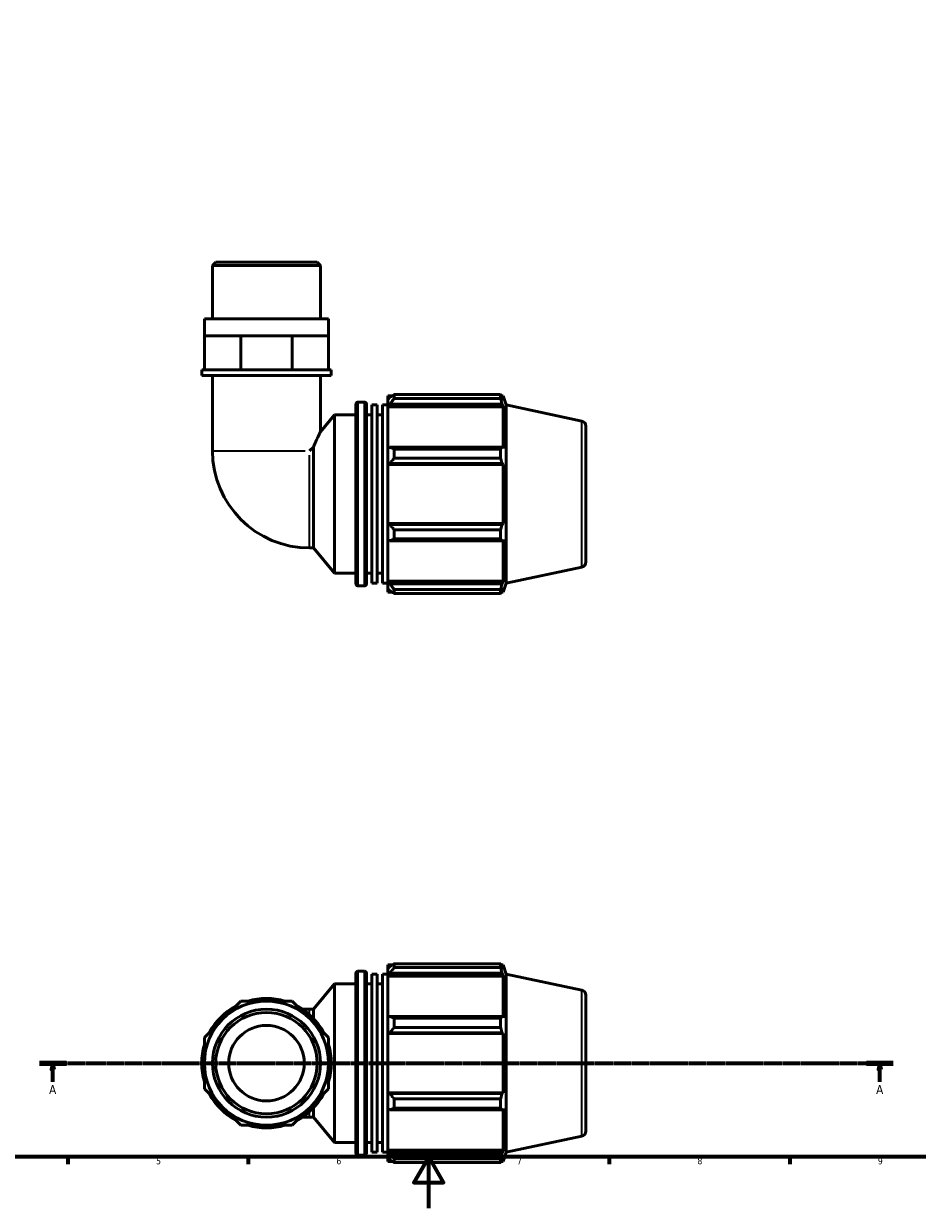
# Model space of a CAD drawing. Header units: millimetres. Extents: x 0 to 931, y 0 to 920.
# Tile 2 of 6: x 263 to 610, y 0 to 460. Entities that reach past the tile are written whole.
import ezdxf

# ---------------------------------------------------------------- set-up
doc = ezdxf.new("R2010")
doc.units = ezdxf.units.MM
doc.linetypes.add('CHAIN', pattern=[0.7087, 0.4724, -0.0591, 0.1181, -0.0591])
for name, color, linetype, lineweight in [('Border (ISO)', 7, 'Continuous', 70), ('Section Line (ISO)', 7, 'CHAIN', 70), ('Visible (ISO)', 7, 'Continuous', 50), ('Visible Narrow (ISO)', 7, 'Continuous', 35)]:
    doc.layers.add(name, color=color, linetype=linetype, lineweight=lineweight)
doc.styles.add('Label Text (ISO)', font='tahoma.ttf')
doc.styles.add('Note Text (ISO)', font='tahoma.ttf')

# ---------------------------------------------------------------- blocks, each defined once
blk = doc.blocks.new('Borders Default Border')
at = {"layer": 'Border (ISO)'}
for p, q in [((280.33, 20), (280.33, 17.1)), ((350.42, 20), (350.42, 17.1)), ((490.58, 20), (490.58, 17.1)), ((560.67, 20), (560.67, 17.1))]:
    blk.add_line(p, q, dxfattribs=at)
at = {"layer": 'Border (ISO)', "flags": 128}
for points in [[(20, 20), (20, 574), (821, 574), (821, 20), (20, 20)], [(420.5, 0), (420.5, 20), (414.73, 10), (426.27, 10), (420.5, 20)]]:
    blk.add_lwpolyline(points, dxfattribs=at)
at = {"layer": 'Border (ISO)', "color": 232, "true_color": 0xca0064, "char_height": 2.5, "attachment_point": 7, "style": 'Note Text (ISO)'}
for s, insert in [('5', (314.64, 17.05)), ('6', (384.66, 17.05)), ('7', (454.77, 17.1)), ('8', (524.81, 17.04)), ('9', (594.88, 17.05))]:
    blk.add_mtext(s, dxfattribs=dict(at, insert=insert))
blk = doc.blocks.new('2dTransSection0')
at = {"layer": 'Section Line (ISO)', "linetype": 'CHAIN'}
blk.add_line((269.33, 56.35), (600.86, 56.35), dxfattribs=at)
at = {"layer": 'Section Line (ISO)', "linetype": 'Continuous', "lineweight": 140}
for p, q in [((269.33, 56.35), (279.79, 56.35)), ((590.41, 56.35), (600.86, 56.35))]:
    blk.add_line(p, q, dxfattribs=at)
at = {"layer": 'Section Line (ISO)', "linetype": 'Continuous'}
for p, q in [((274.56, 56.35), (274.06, 53.85)), ((274.56, 53.85), (274.56, 56.35)), ((275.06, 53.85), (274.56, 56.35)), ((595.63, 56.35), (595.13, 53.85)), ((595.63, 53.85), (595.63, 56.35)), ((596.13, 53.85), (595.63, 56.35)), ((274.06, 53.85), (275.06, 53.85)), ((274.56, 49.12), (274.56, 53.85)), ((595.13, 53.85), (596.13, 53.85)), ((595.63, 49.12), (595.63, 53.85))]:
    blk.add_line(p, q, dxfattribs=at)
at = {"layer": 'Section Line (ISO)', "linetype": 'Continuous', "flags": 128}
for points in [[(275.06, 53.85), (274.56, 56.35), (274.06, 53.85), (275.06, 53.85)], [(596.13, 53.85), (595.63, 56.35), (595.13, 53.85), (596.13, 53.85)]]:
    blk.add_lwpolyline(points, dxfattribs=at)
at = {"layer": 'Section Line (ISO)'}
for points in [[(275.06, 53.85), (274.56, 56.35), (274.06, 53.85), (275.06, 53.85)], [(596.13, 53.85), (595.63, 56.35), (595.13, 53.85), (596.13, 53.85)]]:
    blk.add_solid(points, dxfattribs=at)
at = {"layer": 'Section Line (ISO)', "char_height": 3.5, "attachment_point": 7, "style": 'Label Text (ISO)'}
for insert in [(273.07, 44.35), (594.15, 44.35)]:
    blk.add_mtext('A', dxfattribs=dict(at, insert=insert))

msp = doc.modelspace()

# ---------------------------------------------------------------- linework, layer by layer
at = {"layer": 'Visible (ISO)'}
for p, q in [((337.791, 367.306), (336.533, 366.049)), ((336.533, 345.306), (336.533, 366.049)), ((378.443, 366.049), (336.533, 366.049)), ((337.791, 367.306), (377.186, 367.306)), ((377.186, 367.306), (378.443, 366.049)), ((378.443, 345.306), (378.443, 366.049)), ((381.587, 345.306), (333.39, 345.306)), ((333.39, 338.706), (333.39, 345.306)), ((381.587, 338.706), (381.587, 345.306)), ((333.39, 338.706), (340.448, 338.706)), ((333.39, 325.506), (333.39, 338.706)), ((340.448, 338.706), (347.507, 338.706)), ((347.507, 325.506), (347.507, 338.706)), ((347.507, 338.706), (357.488, 338.706)), ((357.488, 338.706), (367.47, 338.706)), ((367.47, 338.706), (374.528, 338.706)), ((367.47, 325.506), (367.47, 338.706)), ((374.528, 338.706), (381.587, 338.706)), ((381.587, 325.506), (381.587, 338.706)), ((333.39, 325.506), (332.342, 325.506)), ((332.342, 323.306), (332.342, 325.506)), ((382.634, 323.306), (332.342, 323.306)), ((335.369, 325.506), (333.39, 325.506)), ((345.528, 325.506), (335.369, 325.506)), ((336.533, 323.306), (336.533, 294.07)), ((347.507, 325.506), (345.528, 325.506)), ((350.305, 325.506), (347.507, 325.506)), ((364.671, 325.506), (350.305, 325.506)), ((367.47, 325.506), (364.671, 325.506)), ((369.449, 325.506), (367.47, 325.506)), ((379.608, 325.506), (369.449, 325.506)), ((378.443, 323.306), (378.443, 301.503)), ((381.587, 325.506), (379.608, 325.506)), ((382.634, 325.506), (381.587, 325.506)), ((382.634, 323.306), (382.634, 325.506)), ((393.008, 312.976), (395.542, 312.976)), ((404.608, 315.436), (404.608, 314.062)), ((404.608, 315.436), (406.354, 315.436)), ((405.428, 314.844), (404.608, 314.062)), ((404.608, 311.491), (404.608, 314.062)), ((407.068, 315.884), (407.068, 314.401)), ((407.068, 315.884), (448.405, 315.884)), ((448.405, 314.401), (407.068, 314.401)), ((448.405, 314.401), (448.405, 315.884)), ((448.638, 315.436), (449.338, 315.436)), ((449.338, 313.671), (448.938, 314.844)), ((450.488, 311.895), (449.338, 315.436)), ((449.338, 313.671), (449.338, 315.436)), ((392.208, 242.436), (392.208, 312.176)), ((396.342, 312.176), (396.342, 242.436)), ((398.408, 242.706), (398.408, 311.906)), ((398.408, 311.906), (400.475, 311.906)), ((400.475, 242.706), (400.475, 311.906)), ((402.542, 242.706), (402.542, 311.906)), ((402.542, 311.906), (404.608, 311.906)), ((404.608, 311.491), (405.428, 312.219)), ((404.608, 311.128), (404.608, 311.491)), ((404.608, 311.128), (404.608, 295.102)), ((404.608, 311.128), (449.338, 311.128)), ((405.428, 312.219), (448.938, 312.219)), ((448.938, 312.219), (449.338, 311.128)), ((449.338, 294.912), (449.338, 311.128)), ((450.488, 242.717), (450.488, 311.895)), ((479.904, 305.643), (450.488, 311.895)), ((378.443, 301.503), (383.942, 308.056)), ((383.942, 246.556), (383.942, 308.056)), ((383.942, 308.056), (392.208, 308.056)), ((396.342, 308.056), (398.408, 308.056)), ((400.475, 308.056), (402.542, 308.056)), ((481.488, 303.686), (481.488, 250.926)), ((375.723, 295.54), (374.252, 294.07)), ((375.723, 256.351), (375.723, 295.54)), ((405.428, 295.48), (404.608, 295.102)), ((404.608, 288.895), (404.608, 295.102)), ((448.938, 295.48), (405.428, 295.48)), ((407.068, 294.768), (407.068, 291.189)), ((407.068, 294.768), (448.405, 294.768)), ((448.405, 291.189), (448.405, 294.768)), ((449.338, 294.912), (448.938, 295.48)), ((448.405, 291.189), (407.068, 291.189)), ((404.608, 288.895), (405.428, 289.142)), ((404.608, 288.772), (404.608, 288.895)), ((404.608, 288.772), (404.608, 265.84)), ((404.608, 288.772), (449.338, 288.772)), ((405.428, 289.142), (448.938, 289.142)), ((448.938, 289.142), (449.338, 288.772)), ((449.338, 265.84), (449.338, 288.772)), ((404.608, 265.717), (404.608, 265.84)), ((404.608, 265.84), (449.338, 265.84)), ((405.428, 265.47), (404.608, 265.717)), ((404.608, 259.51), (404.608, 265.717)), ((448.938, 265.47), (405.428, 265.47)), ((407.068, 263.423), (407.068, 259.844)), ((407.068, 263.423), (448.405, 263.423)), ((448.405, 259.844), (448.405, 263.423)), ((449.338, 265.84), (448.938, 265.47)), ((404.608, 259.51), (405.428, 259.132)), ((404.608, 259.51), (404.608, 243.484)), ((405.428, 259.132), (448.938, 259.132)), ((448.405, 259.844), (407.068, 259.844)), ((448.938, 259.132), (449.338, 259.7)), ((449.338, 243.484), (449.338, 259.7)), ((374.252, 256.351), (375.723, 256.351)), ((375.723, 256.351), (383.942, 246.556)), ((479.904, 248.969), (450.488, 242.717)), ((383.942, 246.556), (392.208, 246.556)), ((396.342, 246.556), (398.408, 246.556)), ((400.475, 246.556), (402.542, 246.556)), ((393.008, 241.636), (395.542, 241.636)), ((398.408, 242.706), (400.475, 242.706)), ((402.542, 242.706), (404.608, 242.706)), ((404.608, 243.121), (404.608, 243.484)), ((404.608, 243.484), (449.338, 243.484)), ((404.608, 240.55), (404.608, 243.121)), ((405.428, 242.393), (404.608, 243.121)), ((404.608, 240.55), (405.428, 239.768)), ((404.608, 240.55), (404.608, 239.176)), ((404.608, 239.176), (406.354, 239.176)), ((448.938, 242.393), (405.428, 242.393)), ((407.068, 240.211), (407.068, 238.728)), ((407.068, 240.211), (448.405, 240.211)), ((448.405, 238.728), (448.405, 240.211)), ((448.638, 239.176), (449.338, 239.176)), ((449.338, 243.484), (448.938, 242.393)), ((448.938, 239.768), (449.338, 240.941)), ((450.488, 242.717), (449.338, 239.176)), ((449.338, 239.176), (449.338, 240.941)), ((448.405, 238.728), (407.068, 238.728)), ((393.008, 92.02), (395.542, 92.02)), ((404.608, 94.48), (404.608, 93.106)), ((404.608, 94.48), (406.354, 94.48)), ((405.428, 93.888), (404.608, 93.106)), ((404.608, 90.535), (404.608, 93.106)), ((407.068, 94.928), (407.068, 93.445)), ((407.068, 94.928), (448.405, 94.928)), ((448.405, 93.445), (407.068, 93.445)), ((448.405, 93.445), (448.405, 94.928)), ((448.638, 94.48), (449.338, 94.48)), ((449.338, 92.715), (448.938, 93.888)), ((450.488, 90.939), (449.338, 94.48)), ((449.338, 92.715), (449.338, 94.48)), ((392.208, 21.48), (392.208, 91.22)), ((396.342, 91.22), (396.342, 21.48)), ((398.408, 21.75), (398.408, 90.95)), ((398.408, 90.95), (400.475, 90.95)), ((400.475, 21.75), (400.475, 90.95)), ((402.542, 21.75), (402.542, 90.95)), ((402.542, 90.95), (404.608, 90.95)), ((404.608, 90.535), (405.428, 91.262)), ((404.608, 90.171), (404.608, 90.535)), ((404.608, 90.171), (404.608, 74.145)), ((404.608, 90.171), (449.338, 90.171)), ((405.428, 91.262), (448.938, 91.262)), ((448.938, 91.262), (449.338, 90.171)), ((449.338, 73.956), (449.338, 90.171)), ((450.488, 21.76), (450.488, 90.939)), ((479.904, 84.686), (450.488, 90.939)), ((375.723, 77.305), (383.942, 87.1)), ((383.942, 25.6), (383.942, 87.1)), ((383.942, 87.1), (392.208, 87.1)), ((396.342, 87.1), (398.408, 87.1)), ((400.475, 87.1), (402.542, 87.1)), ((347.507, 80.448), (340.448, 73.39)), ((357.488, 80.448), (347.507, 80.448)), ((367.47, 80.448), (357.488, 80.448)), ((374.528, 73.39), (367.47, 80.448)), ((481.488, 82.73), (481.488, 29.969)), ((374.252, 77.305), (371.388, 77.305)), ((374.252, 77.305), (375.723, 77.305)), ((375.723, 73.665), (375.723, 77.305)), ((405.428, 74.524), (404.608, 74.145)), ((404.608, 67.939), (404.608, 74.145)), ((448.938, 74.524), (405.428, 74.524)), ((407.068, 73.812), (407.068, 70.232)), ((407.068, 73.812), (448.405, 73.812)), ((448.405, 70.232), (448.405, 73.812)), ((449.338, 73.956), (448.938, 74.524)), ((340.448, 73.39), (333.39, 66.331)), ((381.587, 66.331), (374.528, 73.39)), ((448.405, 70.232), (407.068, 70.232)), ((333.39, 66.331), (333.39, 56.35)), ((381.587, 56.35), (381.587, 66.331)), ((404.608, 67.939), (405.428, 68.185)), ((404.608, 67.816), (404.608, 67.939)), ((404.608, 67.816), (404.608, 44.884)), ((404.608, 67.816), (449.338, 67.816)), ((405.428, 68.185), (448.938, 68.185)), ((448.938, 68.185), (449.338, 67.816)), ((449.338, 44.884), (449.338, 67.816)), ((333.39, 56.35), (333.39, 46.368)), ((381.587, 46.368), (381.587, 56.35)), ((333.39, 46.368), (340.448, 39.31)), ((374.528, 39.31), (381.587, 46.368)), ((404.608, 44.76), (404.608, 44.884)), ((404.608, 44.884), (449.338, 44.884)), ((404.608, 38.554), (404.608, 44.76)), ((405.428, 44.514), (404.608, 44.76)), ((448.938, 44.514), (405.428, 44.514)), ((407.068, 42.467), (407.068, 38.887)), ((407.068, 42.467), (448.405, 42.467)), ((448.405, 38.887), (448.405, 42.467)), ((449.338, 44.884), (448.938, 44.514)), ((340.448, 39.31), (347.507, 32.251)), ((367.47, 32.251), (374.528, 39.31)), ((375.723, 35.395), (375.723, 39.034)), ((404.608, 38.554), (404.608, 22.528)), ((404.608, 38.554), (405.428, 38.175)), ((405.428, 38.175), (448.938, 38.175)), ((448.405, 38.887), (407.068, 38.887)), ((448.938, 38.175), (449.338, 38.743)), ((449.338, 22.528), (449.338, 38.743)), ((347.507, 32.251), (357.488, 32.251)), ((357.488, 32.251), (367.47, 32.251)), ((371.388, 35.395), (374.252, 35.395)), ((374.252, 35.395), (375.723, 35.395)), ((375.723, 35.395), (383.942, 25.6)), ((479.904, 28.013), (450.488, 21.76)), ((383.942, 25.6), (392.208, 25.6)), ((396.342, 25.6), (398.408, 25.6)), ((400.475, 25.6), (402.542, 25.6)), ((393.008, 20.68), (395.542, 20.68)), ((398.408, 21.75), (400.475, 21.75)), ((402.542, 21.75), (404.608, 21.75)), ((404.608, 22.164), (404.608, 22.528)), ((404.608, 22.528), (449.338, 22.528)), ((404.608, 19.593), (404.608, 22.164)), ((405.428, 21.437), (404.608, 22.164)), ((404.608, 19.593), (404.608, 18.22)), ((404.608, 19.593), (405.428, 18.811)), ((448.938, 21.437), (405.428, 21.437)), ((407.068, 19.254), (407.068, 17.772)), ((407.068, 19.254), (448.405, 19.254)), ((448.405, 17.772), (448.405, 19.254)), ((449.338, 22.528), (448.938, 21.437)), ((448.938, 18.811), (449.338, 19.984)), ((450.488, 21.76), (449.338, 18.22)), ((449.338, 18.22), (449.338, 19.984)), ((404.608, 18.22), (406.354, 18.22)), ((448.405, 17.772), (407.068, 17.772)), ((448.638, 18.22), (449.338, 18.22))]:
    msp.add_line(p, q, dxfattribs=at)
for radius in [24.098, 20.955, 19.698, 14.668]:
    msp.add_circle((357.488, 56.35), radius, dxfattribs=at)
for centre, radius, start, end in [((393.008, 312.176), 0.8, 90, 180), ((395.542, 312.176), 0.8, 0, 90), ((479.488, 303.686), 2, 0, 78), ((374.252, 294.07), 37.719, 180, 270), ((479.488, 250.926), 2, 282, 0), ((393.008, 242.436), 0.8, 180, 270), ((395.542, 242.436), 0.8, 270, 0), ((393.008, 91.22), 0.8, 90, 180), ((395.542, 91.22), 0.8, 0, 90), ((479.488, 82.73), 2, 0, 78), ((357.488, 56.35), 25.146, 118.40216, 151.59784), ((357.488, 56.35), 25.146, 73.40216, 106.59784), ((357.488, 56.35), 25.146, 28.40216, 61.59784), ((357.488, 56.35), 25.146, 163.40216, 196.59784), ((357.488, 56.35), 25.146, 343.40216, 16.59784), ((357.488, 56.35), 25.146, 208.40216, 241.59784), ((357.488, 56.35), 25.146, 298.40216, 331.59784), ((357.488, 56.35), 25.146, 253.40216, 286.59784), ((479.488, 29.969), 2, 282, 0), ((393.008, 21.48), 0.8, 180, 270), ((395.542, 21.48), 0.8, 270, 0)]:
    msp.add_arc(centre, radius, start, end, dxfattribs=at)
for points, weights in [([(407.068, 315.884), (406.216, 315.354), (405.428, 314.844)], [1.01785635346, 1.01261861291, 1.00658545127]), ([(405.428, 312.219), (406.216, 313.288), (407.068, 314.401)], [1.00658545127, 1.01261861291, 1.01785635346]), ([(448.405, 315.884), (448.683, 315.354), (448.938, 314.844)], [1, 1.00184242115, 1.00286889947]), ([(448.938, 312.219), (448.683, 313.288), (448.405, 314.401)], [1.00286889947, 1.00184242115, 1]), ([(407.068, 294.768), (406.216, 295.132), (405.428, 295.48)], [1.01785635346, 1.01261861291, 1.00658545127]), ([(448.405, 294.768), (448.683, 295.132), (448.938, 295.48)], [1, 1.00184242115, 1.00286889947]), ([(405.428, 289.142), (406.216, 290.144), (407.068, 291.189)], [1.00658545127, 1.01261861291, 1.01785635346]), ([(448.938, 289.142), (448.683, 290.144), (448.405, 291.189)], [1.00286889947, 1.00184242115, 1]), ([(407.068, 263.423), (406.216, 264.468), (405.428, 265.47)], [1.01785635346, 1.01261861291, 1.00658545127]), ([(448.405, 263.423), (448.683, 264.468), (448.938, 265.47)], [1, 1.00184242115, 1.00286889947]), ([(405.428, 259.132), (406.216, 259.48), (407.068, 259.844)], [1.00658545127, 1.01261861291, 1.01785635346]), ([(448.938, 259.132), (448.683, 259.48), (448.405, 259.844)], [1.00286889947, 1.00184242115, 1]), ([(407.068, 240.211), (406.216, 241.324), (405.428, 242.393)], [1.01785635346, 1.01261861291, 1.00658545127]), ([(405.428, 239.768), (406.216, 239.258), (407.068, 238.728)], [1.00658545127, 1.01261861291, 1.01785635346]), ([(448.405, 240.211), (448.683, 241.324), (448.938, 242.393)], [1, 1.00184242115, 1.00286889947]), ([(448.938, 239.768), (448.683, 239.258), (448.405, 238.728)], [1.00286889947, 1.00184242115, 1]), ([(407.068, 94.928), (406.216, 94.397), (405.428, 93.888)], [1.01785635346, 1.01261861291, 1.00658545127]), ([(405.428, 91.262), (406.216, 92.331), (407.068, 93.445)], [1.00658545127, 1.01261861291, 1.01785635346]), ([(448.405, 94.928), (448.683, 94.397), (448.938, 93.888)], [1, 1.00184242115, 1.00286889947]), ([(448.938, 91.262), (448.683, 92.331), (448.405, 93.445)], [1.00286889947, 1.00184242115, 1]), ([(407.068, 73.812), (406.216, 74.175), (405.428, 74.524)], [1.01785635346, 1.01261861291, 1.00658545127]), ([(448.405, 73.812), (448.683, 74.175), (448.938, 74.524)], [1, 1.00184242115, 1.00286889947]), ([(405.428, 68.185), (406.216, 69.188), (407.068, 70.232)], [1.00658545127, 1.01261861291, 1.01785635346]), ([(448.938, 68.185), (448.683, 69.188), (448.405, 70.232)], [1.00286889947, 1.00184242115, 1]), ([(407.068, 42.467), (406.216, 43.511), (405.428, 44.514)], [1.01785635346, 1.01261861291, 1.00658545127]), ([(448.405, 42.467), (448.683, 43.511), (448.938, 44.514)], [1, 1.00184242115, 1.00286889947]), ([(405.428, 38.175), (406.216, 38.524), (407.068, 38.887)], [1.00658545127, 1.01261861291, 1.01785635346]), ([(448.938, 38.175), (448.683, 38.524), (448.405, 38.887)], [1.00286889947, 1.00184242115, 1]), ([(407.068, 19.254), (406.216, 20.368), (405.428, 21.437)], [1.01785635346, 1.01261861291, 1.00658545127]), ([(405.428, 18.811), (406.216, 18.302), (407.068, 17.772)], [1.00658545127, 1.01261861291, 1.01785635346]), ([(448.405, 19.254), (448.683, 20.368), (448.938, 21.437)], [1, 1.00184242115, 1.00286889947]), ([(448.938, 18.811), (448.683, 18.302), (448.405, 17.772)], [1.00286889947, 1.00184242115, 1])]:
    msp.add_rational_spline(points, weights, degree=2, dxfattribs=at)
msp.add_open_spline([(375.723, 295.54), (376.169, 296.597), (376.598, 297.562), (377.364, 299.243), (377.752, 300.065), (378.159, 300.916), (378.266, 301.137), (378.408, 301.431), (378.443, 301.503), (378.443, 301.503)], degree=3, knots=[8.0797902, 8.0797902, 8.0797902, 8.0797902, 8.4651275, 8.4651275, 8.8813253, 8.8813253, 9.0894242, 9.0894242, 9.2975231, 9.2975231, 9.2975231, 9.2975231], dxfattribs=at)
at = {"layer": 'Visible Narrow (ISO)'}
for p, q in [((393.008, 312.537), (393.008, 242.075)), ((395.542, 242.075), (395.542, 312.537)), ((479.904, 249.318), (479.904, 305.294)), ((336.697, 294.07), (372.555, 294.07)), ((374.252, 256.514), (374.252, 292.373)), ((393.008, 91.58), (393.008, 21.119)), ((395.542, 21.119), (395.542, 91.58)), ((479.904, 28.362), (479.904, 84.337)), ((374.252, 75.305), (374.252, 77.299)), ((374.252, 35.4), (374.252, 37.395))]:
    msp.add_line(p, q, dxfattribs=at)

# ---------------------------------------------------------------- block references
msp.add_blockref('Borders Default Border', (0, 0))
at = {"layer": 'Section Line (ISO)'}
msp.add_blockref('2dTransSection0', (0, 0), dxfattribs=at)

doc.saveas('drawing.dxf')
